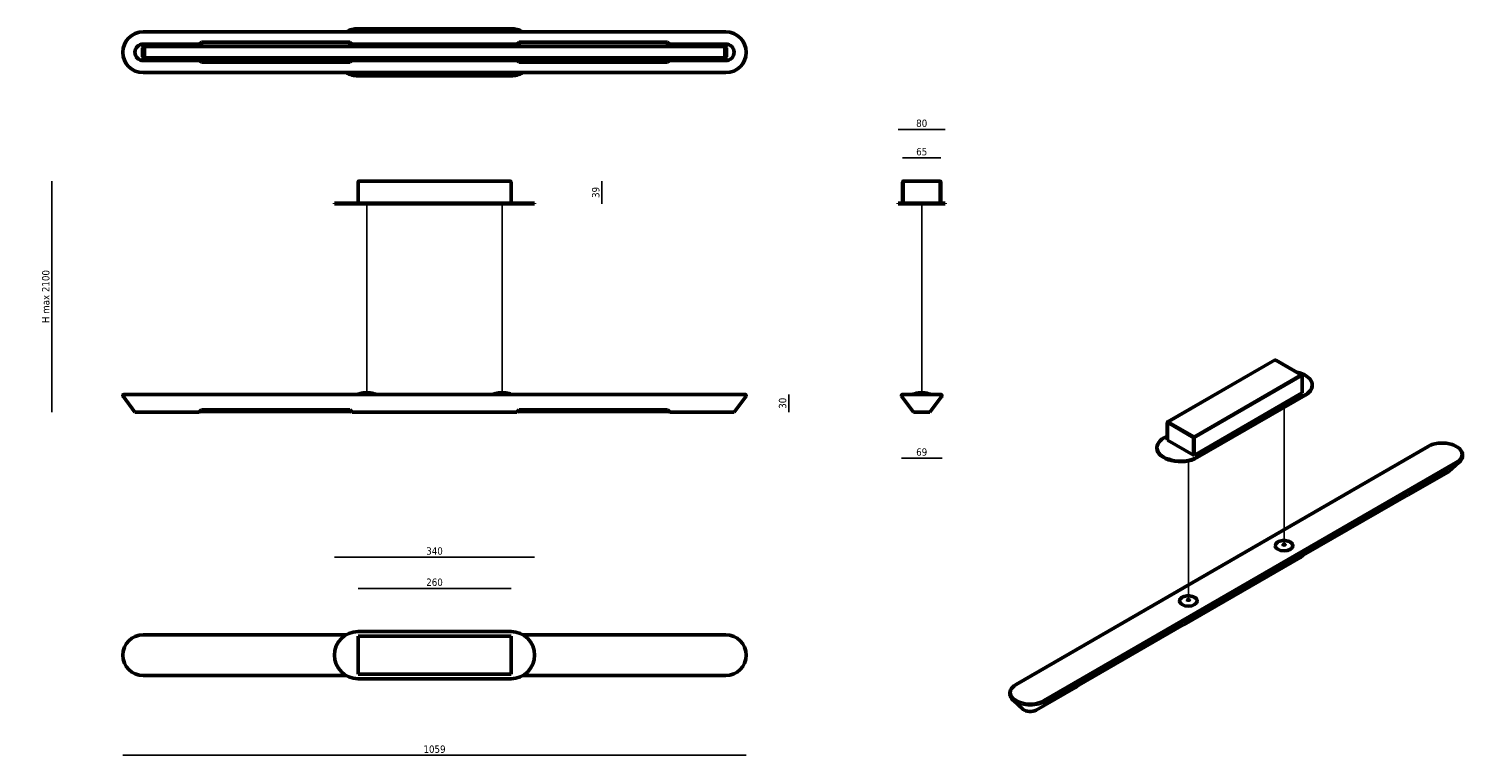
# Model space of a CAD drawing. Header units: millimetres. Extents: x -117 to 2320, y 89 to 1322.
import ezdxf

# ---------------------------------------------------------------- set-up
doc = ezdxf.new("R2010")
doc.units = ezdxf.units.MM
doc.header["$LTSCALE"] = 5
for name, color, linetype, lineweight in [('Quota (ISO)', 7, 'Continuous', 25), ('Visibile (ISO)', 7, 'Continuous', 50), ('Visibile sottile (ISO)', 7, 'Continuous', 35)]:
    doc.layers.add(name, color=color, linetype=linetype, lineweight=lineweight)
doc.styles.add('Testo nota (ISO)', font='tahoma.ttf')
doc.dimstyles.new('PENTA', dxfattribs={"dimscale": 5, "dimtxt": 2.5, "dimasz": 2.5, "dimexe": 3.175, "dimexo": 0, "dimgap": 0.762, "dimtad": 1, "dimrnd": 1e-08, "dimtxsty": 'Testo nota (ISO)', "dimcen": 0.09, "dimdle": 10, "dimclrd": 256, "dimclre": 256, "dimclrt": 256, "dimazin": 2, "dimtfac": 0.8, "dimtmove": 0, "dimatfit": 3, "dimfxl": 1, "dimtolj": 1, "dimlwd": -1, "dimlwe": -1, "dimarcsym": 0})

# ---------------------------------------------------------------- blocks, each defined once
blk = doc.blocks.new('*D3')
at = {"layer": 'Defpoints', "color": 0, "transparency": 16777216}
for p in [(43, 258.5), (1102.2, 258.5), (1102.2, 88.5)]:
    blk.add_point(p, dxfattribs=at)
at = {"layer": 'Quota (ISO)', "transparency": 16777216}
blk.add_line((43, 88.5), (1102.2, 88.5), dxfattribs=at)
at = {"layer": 'Quota (ISO)', "transparency": 16777216, "insert": (572.6, 98.8), "char_height": 12.5, "attachment_point": 5, "style": 'Testo nota (ISO)'}
blk.add_mtext('\\A1;1059', dxfattribs=at)
blk = doc.blocks.new('_None')
blk = doc.blocks.new('*D4')
at = {"layer": 'Defpoints', "color": 0, "transparency": 16777216}
for p in [(1365.7, 699.1), (1434.9, 699.1), (1434.9, 592.8)]:
    blk.add_point(p, dxfattribs=at)
at = {"layer": 'Quota (ISO)', "transparency": 16777216}
blk.add_line((1365.7, 592.8), (1434.9, 592.8), dxfattribs=at)
at = {"layer": 'Quota (ISO)', "transparency": 16777216, "insert": (1400.3, 603.2), "char_height": 12.5, "attachment_point": 5, "style": 'Testo nota (ISO)'}
blk.add_mtext('\\A1;69', dxfattribs=at)
blk = doc.blocks.new('*D5')
at = {"layer": 'Defpoints', "color": 0, "transparency": 16777216}
for p in [(742.6, 424.9), (402.6, 258.5), (742.6, 258.5)]:
    blk.add_point(p, dxfattribs=at)
at = {"layer": 'Quota (ISO)', "transparency": 16777216}
blk.add_line((402.6, 424.9), (742.6, 424.9), dxfattribs=at)
at = {"layer": 'Quota (ISO)', "transparency": 16777216, "insert": (572.6, 435.2), "char_height": 12.5, "attachment_point": 5, "style": 'Testo nota (ISO)'}
blk.add_mtext('\\A1;340', dxfattribs=at)
blk = doc.blocks.new('*D6')
at = {"layer": 'Defpoints', "color": 0, "transparency": 16777216}
for p in [(702.6, 371.9), (442.6, 289.8), (702.6, 289.8)]:
    blk.add_point(p, dxfattribs=at)
at = {"layer": 'Quota (ISO)', "transparency": 16777216}
blk.add_line((442.6, 371.9), (702.6, 371.9), dxfattribs=at)
at = {"layer": 'Quota (ISO)', "transparency": 16777216, "insert": (572.6, 382.2), "char_height": 12.5, "attachment_point": 5, "style": 'Testo nota (ISO)'}
blk.add_mtext('\\A1;260', dxfattribs=at)
blk = doc.blocks.new('*D7')
at = {"layer": 'Defpoints', "color": 0, "transparency": 16777216}
for p in [(700.6, 1063.3), (702.6, 1024.8), (856.9, 1024.8)]:
    blk.add_point(p, dxfattribs=at)
at = {"layer": 'Quota (ISO)', "transparency": 16777216}
blk.add_line((856.9, 1063.3), (856.9, 1024.8), dxfattribs=at)
at = {"layer": 'Quota (ISO)', "transparency": 16777216, "insert": (846.6, 1044), "char_height": 12.5, "attachment_point": 5, "rotation": 90, "style": 'Testo nota (ISO)'}
blk.add_mtext('\\A1;39', dxfattribs=at)
blk = doc.blocks.new('*D8')
at = {"layer": 'Defpoints', "color": 0, "transparency": 16777216}
for p in [(1360.3, 1151), (1360.3, 1025.8), (1440.3, 1025.8)]:
    blk.add_point(p, dxfattribs=at)
at = {"layer": 'Quota (ISO)', "transparency": 16777216}
blk.add_line((1440.3, 1151), (1360.3, 1151), dxfattribs=at)
at = {"layer": 'Quota (ISO)', "transparency": 16777216, "insert": (1400.3, 1161.3), "char_height": 12.5, "attachment_point": 5, "style": 'Testo nota (ISO)'}
blk.add_mtext('\\A1;80', dxfattribs=at)
blk = doc.blocks.new('*D9')
at = {"layer": 'Defpoints', "color": 0, "transparency": 16777216}
for p in [(1432.8, 1102.8), (1367.8, 1061.3), (1432.8, 1061.3)]:
    blk.add_point(p, dxfattribs=at)
at = {"layer": 'Quota (ISO)', "transparency": 16777216}
blk.add_line((1367.8, 1102.8), (1432.8, 1102.8), dxfattribs=at)
at = {"layer": 'Quota (ISO)', "transparency": 16777216, "insert": (1400.3, 1113.1), "char_height": 12.5, "attachment_point": 5, "style": 'Testo nota (ISO)'}
blk.add_mtext('\\A1;65', dxfattribs=at)
blk = doc.blocks.new('*D10')
at = {"layer": 'Defpoints', "color": 0, "transparency": 16777216}
for p in [(1067.6, 701.1), (1067.6, 671.1), (1174.3, 671.1)]:
    blk.add_point(p, dxfattribs=at)
at = {"layer": 'Quota (ISO)', "transparency": 16777216}
blk.add_line((1174.3, 701.1), (1174.3, 671.1), dxfattribs=at)
at = {"layer": 'Quota (ISO)', "transparency": 16777216, "insert": (1164, 686.1), "char_height": 12.5, "attachment_point": 5, "rotation": 90, "style": 'Testo nota (ISO)'}
blk.add_mtext('\\A1;30', dxfattribs=at)
blk = doc.blocks.new('*D11')
at = {"layer": 'Defpoints', "color": 0, "transparency": 16777216}
for p in [(572.6, 1063.3), (-77.5, 671.1), (572.6, 671.1)]:
    blk.add_point(p, dxfattribs=at)
at = {"layer": 'Quota (ISO)', "transparency": 16777216}
blk.add_line((-77.5, 1063.3), (-77.5, 671.1), dxfattribs=at)
at = {"layer": 'Quota (ISO)', "transparency": 16777216, "insert": (-87.8, 867.2), "char_height": 12.5, "attachment_point": 5, "rotation": 90, "style": 'Testo nota (ISO)'}
blk.add_mtext('\\A1;H max 2100', dxfattribs=at)

msp = doc.modelspace()

# ---------------------------------------------------------------- linework, layer by layer
for p, q in [((1400.3, 704), (1400.3, 1024.8)), ((2016, 445.5), (2016, 679)), ((1853.3, 351.6), (1853.3, 588.3))]:
    msp.add_line(p, q)
for points in [[(457.6, 704), (457.6, 1024.8)], [(687.6, 704), (687.6, 1024.8)]]:
    msp.add_lwpolyline(points)
at = {"layer": 'Visibile (ISO)'}
for p, q in [((77.6, 1316.5), (1067.6, 1316.5)), ((442.6, 1321.9), (702.6, 1321.9)), ((77.6, 1295.9), (172.6, 1295.9)), ((79.6, 1292.4), (172.6, 1292.4)), ((79.6, 1291.9), (1065.6, 1291.9)), ((79.6, 1291.9), (79.6, 1271.9)), ((172.6, 1295.9), (176.6, 1298.9)), ((172.6, 1292.4), (172.6, 1295.9)), ((172.6, 1292.4), (176.6, 1292.4)), ((176.6, 1298.9), (428.6, 1298.9)), ((176.6, 1292.4), (176.6, 1298.9)), ((176.6, 1292.4), (428.6, 1292.4)), ((428.6, 1298.9), (432.6, 1295.9)), ((428.6, 1298.9), (428.6, 1292.4)), ((428.6, 1292.4), (432.6, 1292.4)), ((432.6, 1295.9), (712.6, 1295.9)), ((432.6, 1295.9), (432.6, 1292.4)), ((432.6, 1292.4), (712.6, 1292.4)), ((712.6, 1295.9), (716.6, 1298.9)), ((712.6, 1292.4), (712.6, 1295.9)), ((712.6, 1292.4), (716.6, 1292.4)), ((716.6, 1298.9), (968.6, 1298.9)), ((716.6, 1298.9), (716.6, 1292.4)), ((716.6, 1292.4), (968.6, 1292.4)), ((968.6, 1298.9), (972.6, 1295.9)), ((968.6, 1292.4), (968.6, 1298.9)), ((968.6, 1292.4), (972.6, 1292.4)), ((972.6, 1295.9), (1067.6, 1295.9)), ((972.6, 1295.9), (972.6, 1292.4)), ((972.6, 1292.4), (1065.6, 1292.4)), ((1065.6, 1271.9), (1065.6, 1291.9)), ((76.6, 1274.4), (76.6, 1289.4)), ((77.1, 1274.4), (77.1, 1289.4)), ((77.6, 1267.9), (172.6, 1267.9)), ((79.6, 1291.6), (1065.6, 1291.6)), ((79.6, 1273.2), (79.6, 1290.6)), ((1065.6, 1272.2), (79.6, 1272.2)), ((79.6, 1271.9), (1065.6, 1271.9)), ((172.6, 1271.4), (79.6, 1271.4)), ((172.6, 1267.9), (172.6, 1271.4)), ((176.6, 1271.4), (172.6, 1271.4)), ((176.6, 1264.9), (172.6, 1267.9)), ((428.6, 1271.4), (176.6, 1271.4)), ((176.6, 1264.9), (176.6, 1271.4)), ((432.6, 1271.4), (428.6, 1271.4)), ((428.6, 1271.4), (428.6, 1264.9)), ((432.6, 1267.9), (428.6, 1264.9)), ((712.6, 1271.4), (432.6, 1271.4)), ((432.6, 1271.4), (432.6, 1267.9)), ((432.6, 1267.9), (712.6, 1267.9)), ((712.6, 1267.9), (712.6, 1271.4)), ((716.6, 1271.4), (712.6, 1271.4)), ((716.6, 1264.9), (712.6, 1267.9)), ((968.6, 1271.4), (716.6, 1271.4)), ((716.6, 1271.4), (716.6, 1264.9)), ((972.6, 1271.4), (968.6, 1271.4)), ((968.6, 1264.9), (968.6, 1271.4)), ((972.6, 1267.9), (968.6, 1264.9)), ((1065.6, 1271.4), (972.6, 1271.4)), ((972.6, 1271.4), (972.6, 1267.9)), ((972.6, 1267.9), (1067.6, 1267.9)), ((1065.6, 1290.6), (1065.6, 1273.2)), ((1068.1, 1289.4), (1068.1, 1274.4)), ((1068.6, 1289.4), (1068.6, 1274.4)), ((77.6, 1247.3), (1067.6, 1247.3)), ((428.6, 1264.9), (176.6, 1264.9)), ((968.6, 1264.9), (716.6, 1264.9)), ((702.6, 1241.9), (442.6, 1241.9)), ((442.6, 1025.8), (442.6, 1061.3)), ((444.6, 1063.3), (700.6, 1063.3)), ((702.6, 1061.3), (702.6, 1025.8)), ((1367.8, 1061.3), (1367.8, 1025.8)), ((1368.8, 1061.3), (1367.8, 1061.3)), ((1368.8, 1061.3), (1368.8, 1025.8)), ((1369, 1025.8), (1369, 1061.3)), ((1369.8, 1063), (1369.8, 1063.3)), ((1369.8, 1063.3), (1370.4, 1063.3)), ((1370.4, 1063.3), (1430.2, 1063.3)), ((1430.2, 1063.3), (1430.8, 1063.3)), ((1430.8, 1063), (1430.8, 1063.3)), ((1431.5, 1061.3), (1431.5, 1025.8)), ((1431.8, 1061.3), (1431.8, 1025.8)), ((1431.8, 1061.3), (1432.8, 1061.3)), ((1432.8, 1025.8), (1432.8, 1061.3)), ((402.6, 1025.8), (442.6, 1025.8)), ((402.6, 1025.8), (402.6, 1024.8)), ((402.6, 1024.8), (442.6, 1024.8)), ((702.6, 1025.8), (442.6, 1025.8)), ((702.6, 1024.8), (442.6, 1024.8)), ((702.6, 1025.8), (742.6, 1025.8)), ((702.6, 1024.8), (742.6, 1024.8)), ((742.6, 1025.8), (742.6, 1024.8)), ((1360.3, 1025.8), (1440.3, 1025.8)), ((1360.3, 1025.8), (1360.3, 1024.8)), ((1360.3, 1024.8), (1440.3, 1024.8)), ((1440.3, 1025.8), (1440.3, 1024.8)), ((2000.8, 759.9), (1818, 654.4)), ((2001.3, 759.1), (2000.9, 759.3)), ((2045.2, 734.4), (2001.7, 759.5)), ((2044, 734.4), (2043.6, 734.6)), ((2046.9, 732.8), (2046.9, 703.8)), ((2063.9, 717), (2063.9, 716.2)), ((63.6, 671.1), (43.4, 697.9)), ((45, 701.1), (77.6, 701.1)), ((1067.6, 701.1), (77.6, 701.1)), ((459.8, 704), (455.4, 704)), ((689.8, 704), (685.4, 704)), ((1067.6, 701.1), (1100.2, 701.1)), ((1081.6, 671.1), (1101.8, 697.9)), ((1386.3, 671.1), (1366.1, 697.9)), ((1367.7, 701.1), (1432.9, 701.1)), ((1402.5, 704), (1398.1, 704)), ((1434.5, 697.9), (1414.3, 671.1)), ((2046.9, 703.8), (1863, 597.6)), ((2052.2, 700.7), (1868.3, 594.6)), ((2052.2, 699.9), (1868.3, 593.8)), ((63.6, 671.1), (77.6, 671.1)), ((77.6, 671.1), (172.6, 671.1)), ((172.6, 671.1), (176.6, 675.1)), ((173.3, 671.9), (431.8, 671.9)), ((176.6, 675.1), (428.6, 675.1)), ((428.6, 675.1), (432.6, 671.1)), ((432.6, 671.1), (712.6, 671.1)), ((712.6, 671.1), (716.6, 675.1)), ((713.3, 671.9), (971.8, 671.9)), ((716.6, 675.1), (968.6, 675.1)), ((968.6, 675.1), (972.6, 671.1)), ((972.6, 671.1), (1067.6, 671.1)), ((1067.6, 671.1), (1081.6, 671.1)), ((1386.3, 671.1), (1414.3, 671.1)), ((1817.1, 653.2), (1817.1, 624.2)), ((1817.8, 652.8), (1817.1, 653.2)), ((1817.8, 652.8), (1817.8, 623.8)), ((1817.9, 623.7), (1817.9, 652.6)), ((1819.9, 654.5), (1819.9, 654.8)), ((1819.9, 654.8), (1820.3, 654.5)), ((1560.6, 208.7), (2260.6, 612.8)), ((1800, 610.9), (1800, 610.1)), ((1811.8, 627.2), (1817.1, 630.3)), ((1817.8, 623.8), (1817.1, 624.2)), ((1817.8, 623.8), (1817.9, 623.9)), ((1862.1, 598.1), (1817.9, 623.7)), ((1862.4, 627.3), (1862.1, 627.1)), ((1862.1, 627.1), (1862.1, 598.1)), ((1862.3, 627), (1862.3, 598)), ((1862.3, 627), (1863, 626.6)), ((1862.6, 630.1), (1863, 629.9)), ((1862.6, 630.1), (1862.6, 629.5)), ((1863, 629.1), (1862.6, 629.3)), ((1863, 629.6), (1863, 629.9)), ((1863, 597.6), (1863, 626.6)), ((1862.3, 598.2), (1862.1, 598.1)), ((1862.3, 598), (1863, 597.6)), ((2296.5, 570.6), (2313.6, 586.3)), ((2227.4, 530.4), (2294.6, 569.2)), ((2048.5, 428), (2226.7, 530.8)), ((2226.7, 530.8), (2227.4, 530.4)), ((1845.6, 310), (2043.6, 424.3)), ((2043.6, 424.3), (2048.5, 428)), ((77.6, 293.1), (422.5, 293.1)), ((442.6, 298.5), (702.6, 298.5)), ((722.6, 293.1), (1067.6, 293.1)), ((1666.7, 207.5), (1844.9, 310.4)), ((1844.9, 310.4), (1845.6, 310)), ((442.6, 291), (702.6, 291)), ((442.6, 226), (442.6, 291)), ((702.6, 291), (702.6, 226)), ((77.6, 223.9), (422.5, 223.9)), ((702.6, 226), (442.6, 226)), ((722.6, 223.9), (1067.6, 223.9)), ((702.6, 218.5), (442.6, 218.5)), ((1594.5, 165), (1661.7, 203.8)), ((1661.7, 203.8), (1666.7, 207.5)), ((1572.8, 166.5), (1555.7, 182.1))]:
    msp.add_line(p, q, dxfattribs=at)
for centre, radius, start, end in [((77.6, 1281.9), 34.6, 90, 270), ((442.6, 1281.9), 40, 90, 120.1309), ((702.6, 1281.9), 40, 59.8691, 90), ((1067.6, 1281.9), 34.6, 270, 90), ((77.6, 1281.9), 14, 90, 270), ((79.6, 1289.4), 3, 90, 180), ((79.6, 1289.4), 2.5, 90, 180), ((1065.6, 1289.4), 3, 0, 90), ((1065.6, 1289.4), 2.5, 0, 90), ((1067.6, 1281.9), 14, 270, 90), ((79.6, 1274.4), 3, 180, 270), ((79.6, 1274.4), 2.5, 180, 270), ((1065.6, 1274.4), 3, 270, 0), ((1065.6, 1274.4), 2.5, 270, 0), ((442.6, 1281.9), 40, 239.8691, 270), ((702.6, 1281.9), 40, 270, 300.1309), ((45, 699.1), 2, 90, 217), ((442.8, 701.1), 0.2, 111.4262, 180), ((457.6, 663.4), 40.7, 101.8217, 111.4262), ((457.6, 663.4), 40.7, 93.1128, 98.0878), ((455.4, 703.8), 0.2, 90, 93.1128), ((457.6, 663.4), 40.7, 81.9122, 86.8872), ((459.8, 703.8), 0.2, 86.8872, 90), ((457.6, 663.4), 40.7, 68.5738, 78.1783), ((472.4, 701.1), 0.2, 0, 68.5738), ((672.8, 701.1), 0.2, 111.4262, 180), ((687.6, 663.4), 40.7, 101.8217, 111.4262), ((687.6, 663.4), 40.7, 93.1128, 98.0878), ((685.4, 703.8), 0.2, 90, 93.1128), ((687.6, 663.4), 40.7, 81.9122, 86.8872), ((689.8, 703.8), 0.2, 86.8872, 90), ((687.6, 663.4), 40.7, 68.5738, 78.1783), ((702.4, 701.1), 0.2, 0, 68.5738), ((1100.2, 699.1), 2, 323, 90), ((1367.7, 699.1), 2, 90, 217), ((1385.5, 701.1), 0.2, 111.4262, 180), ((1400.3, 663.4), 40.7, 93.1128, 111.4262), ((1398.1, 703.8), 0.2, 90, 93.1128), ((1400.3, 663.4), 40.7, 68.5738, 86.8872), ((1402.5, 703.8), 0.2, 86.8872, 90), ((1415.1, 701.1), 0.2, 0, 68.5738), ((1432.9, 699.1), 2, 323, 90), ((77.6, 258.5), 34.6, 90, 270), ((442.6, 258.5), 40, 90, 270), ((702.6, 258.5), 40, 270, 90), ((1067.6, 258.5), 34.6, 270, 90)]:
    msp.add_arc(centre, radius, start, end, dxfattribs=at)
for centre, major_axis, start_param, end_param in [((2023.9, 717), (40, 0), 5.497787, 7.500391), ((2023.9, 716.2), (40, 0), 5.497787, 6.283185), ((1840, 610.9), (-40, 0), 5.497787, 8.63938), ((1840, 610.1), (-40, 0), 0, 2.356194), ((2284.7, 574.9), (-14, 0), 2.356194, 2.579636), ((2016, 444.3), (15, 0), 3.141593, 6.283185), ((1853.3, 350.4), (15, 0), 3.141593, 6.283185), ((1853.3, 351.1), (2, 0), 0.767983, 2.37361), ((1584.6, 170.8), (-14, 0), 0.561957, 2.356194)]:
    msp.add_ellipse(centre, major_axis=major_axis, ratio=0.57735, start_param=start_param, end_param=end_param, dxfattribs=at)
for points, knots in [([(444.6, 1063.3), (444, 1063.3), (443.4, 1062.8), (442.9, 1062.1), (442.8, 1061.9), (442.7, 1061.6), (442.6, 1061.3)], [-1, -1, -1, -1, -0.2685554, -0.2685554, -0.2685554, 0, 0, 0, 0]), ([(442.7, 1062.1), (442.9, 1062.5), (443.2, 1062.8), (443.6, 1063), (443.6, 1063), (443.6, 1063), (443.6, 1063)], [-0.745299, -0.745299, -0.745299, -0.745299, -0.3457972, -0.3457972, -0.3457972, -0.3379836, -0.3379836, -0.3379836, -0.3379836]), ([(702.6, 1061.3), (702.3, 1062), (701.8, 1062.7), (701.3, 1063), (701.1, 1063.2), (700.8, 1063.3), (700.6, 1063.3)], [-1, -1, -1, -1, -0.319112, -0.319112, -0.319112, 0, 0, 0, 0]), ([(701.5, 1063), (701.9, 1062.8), (702.1, 1062.5), (702.3, 1062.2), (702.3, 1062.1), (702.4, 1062.1), (702.4, 1062.1)], [-0.6620164, -0.6620164, -0.6620164, -0.6620164, -0.2907201, -0.2907201, -0.2907201, -0.254701, -0.254701, -0.254701, -0.254701]), ([(1367.8, 1061.3), (1367.8, 1062), (1368.3, 1062.7), (1368.9, 1063), (1369.2, 1063.2), (1369.5, 1063.3), (1369.8, 1063.3)], [-1, -1, -1, -1, -0.3191123, -0.3191123, -0.3191123, 0, 0, 0, 0]), ([(1369.2, 1062.1), (1369, 1061.9), (1368.9, 1061.7), (1368.8, 1061.5), (1368.8, 1061.4), (1368.8, 1061.3), (1368.8, 1061.3)], [0.4039638, 0.4039638, 0.4039638, 0.4039638, 0.8674926, 0.8674926, 0.8674926, 1, 1, 1, 1]), ([(1369.8, 1063), (1369.6, 1062.8), (1369.4, 1062.6), (1369.3, 1062.3), (1369.3, 1062.2), (1369.2, 1062.2), (1369.2, 1062.1)], [-0.6527612, -0.6527612, -0.6527612, -0.6527612, -0.3205657, -0.3205657, -0.3205657, -0.2445824, -0.2445824, -0.2445824, -0.2445824]), ([(1430.8, 1063.3), (1431.5, 1063.3), (1432.2, 1062.8), (1432.6, 1062.1), (1432.7, 1061.9), (1432.8, 1061.6), (1432.8, 1061.3)], [-1, -1, -1, -1, -0.2685554, -0.2685554, -0.2685554, 0, 0, 0, 0]), ([(1431.3, 1062.1), (1431.2, 1062.5), (1431, 1062.8), (1430.8, 1063), (1430.8, 1063), (1430.8, 1063), (1430.8, 1063)], [-0.745299, -0.745299, -0.745299, -0.745299, -0.3457972, -0.3457972, -0.3457972, -0.3379836, -0.3379836, -0.3379836, -0.3379836]), ([(2000.8, 759.9), (2000.8, 759.9), (2000.8, 759.8), (2000.9, 759.7), (2000.9, 759.7), (2001, 759.5), (2001.1, 759.4), (2001.2, 759.3), (2001.3, 759.2), (2001.4, 759.1)], [0, 0, 0, 0, 0.0378334, 0.0378334, 0.0759026, 0.0759026, 0.1167053, 0.1167053, 0.1502131, 0.1502131, 0.1502131, 0.1502131]), ([(2001.7, 759.5), (2001.7, 759.5), (2001.6, 759.5), (2001.6, 759.5), (2001.6, 759.5), (2001.6, 759.5), (2001.6, 759.5)], [-0.5189994, -0.5189994, -0.5189994, -0.5189994, -0.3457972, -0.3457972, -0.3457972, -0.3379836, -0.3379836, -0.3379836, -0.3379836]), ([(2046.9, 732.8), (2046.7, 733.3), (2046, 733.9), (2045.2, 734.2), (2044.9, 734.3), (2044.4, 734.4), (2044, 734.4)], [-1, -1, -1, -1, -0.319112, -0.319112, -0.319112, 0, 0, 0, 0]), ([(2044.7, 734.6), (2045.1, 734.5), (2045.4, 734.3), (2045.7, 734), (2045.7, 734), (2045.7, 734), (2045.7, 734)], [-0.6620164, -0.6620164, -0.6620164, -0.6620164, -0.2907201, -0.2907201, -0.2907201, -0.254701, -0.254701, -0.254701, -0.254701]), ([(449.2, 703.2), (449.2, 703.2), (449.2, 703.2), (449.2, 703.2), (449.2, 703.2), (449.2, 703.2), (449.2, 703.2), (449.3, 703.2), (449.4, 703.3), (449.5, 703.3), (449.6, 703.3), (449.8, 703.3), (449.9, 703.4), (450.2, 703.4), (450.3, 703.4), (450.6, 703.5), (450.7, 703.5), (451, 703.6), (451.1, 703.6), (451.4, 703.6), (451.5, 703.6), (451.6, 703.7), (451.7, 703.7), (451.8, 703.7), (451.8, 703.7), (451.8, 703.7), (451.8, 703.7), (451.8, 703.7)], [0.0081623, 0.0081623, 0.0081623, 0.0081623, 0.0094972, 0.0094972, 0.0164961, 0.0164961, 0.0375533, 0.0375533, 0.07865, 0.07865, 0.1197812, 0.1197812, 0.1614256, 0.1614256, 0.2036243, 0.2036243, 0.2462592, 0.2462592, 0.2889546, 0.2889546, 0.3312788, 0.3312788, 0.3730857, 0.3730857, 0.3934792, 0.3934792, 0.4128833, 0.4128833, 0.4128833, 0.4128833]), ([(449.2, 703.2), (449.2, 703.2), (449.2, 703.2), (449.2, 703.2), (449.2, 703.2), (449.2, 703.2), (449.2, 703.2), (449.3, 703.2), (449.4, 703.3), (449.5, 703.3), (449.6, 703.3), (449.8, 703.3), (449.9, 703.4), (450.2, 703.4), (450.3, 703.4), (450.6, 703.5), (450.7, 703.5), (451, 703.6), (451.1, 703.6), (451.4, 703.6), (451.5, 703.6), (451.6, 703.7), (451.7, 703.7), (451.8, 703.7), (451.8, 703.7), (451.8, 703.7), (451.8, 703.7), (451.8, 703.7)], [0.0084504, 0.0084504, 0.0084504, 0.0084504, 0.0095759, 0.0095759, 0.0166023, 0.0166023, 0.0377424, 0.0377424, 0.0788446, 0.0788446, 0.1199804, 0.1199804, 0.1616248, 0.1616248, 0.2038249, 0.2038249, 0.2464618, 0.2464618, 0.2891564, 0.2891564, 0.3314789, 0.3314789, 0.3732838, 0.3732838, 0.3936761, 0.3936761, 0.4129274, 0.4129274, 0.4129274, 0.4129274]), ([(463.3, 703.7), (463.3, 703.7), (463.3, 703.7), (463.3, 703.7), (463.3, 703.7), (463.3, 703.7), (463.3, 703.7), (463.4, 703.7), (463.5, 703.7), (463.7, 703.6), (463.8, 703.6), (464, 703.6), (464.1, 703.5), (464.4, 703.5), (464.5, 703.5), (464.8, 703.4), (465, 703.4), (465.2, 703.4), (465.3, 703.3), (465.6, 703.3), (465.6, 703.3), (465.8, 703.3), (465.8, 703.2), (465.9, 703.2), (465.9, 703.2), (465.9, 703.2), (465.9, 703.2), (465.9, 703.2)], [0.0071731, 0.0071731, 0.0071731, 0.0071731, 0.0105723, 0.0105723, 0.0210376, 0.0210376, 0.0526456, 0.0526456, 0.0938556, 0.0938556, 0.1351174, 0.1351174, 0.176985, 0.176985, 0.2193644, 0.2193644, 0.2620753, 0.2620753, 0.3046702, 0.3046702, 0.3468217, 0.3468217, 0.3883984, 0.3883984, 0.4087317, 0.4087317, 0.4118511, 0.4118511, 0.4118511, 0.4118511]), ([(463.3, 703.7), (463.3, 703.7), (463.3, 703.7), (463.3, 703.7), (463.3, 703.7), (463.3, 703.7), (463.3, 703.7), (463.4, 703.7), (463.5, 703.7), (463.7, 703.6), (463.8, 703.6), (464, 703.6), (464.1, 703.5), (464.4, 703.5), (464.5, 703.5), (464.8, 703.4), (465, 703.4), (465.2, 703.4), (465.3, 703.3), (465.6, 703.3), (465.6, 703.3), (465.8, 703.3), (465.8, 703.2), (465.9, 703.2), (465.9, 703.2), (465.9, 703.2), (465.9, 703.2), (465.9, 703.2)], [0.0072354, 0.0072354, 0.0072354, 0.0072354, 0.0106227, 0.0106227, 0.0210874, 0.0210874, 0.0526935, 0.0526935, 0.0939088, 0.0939088, 0.1351711, 0.1351711, 0.1770375, 0.1770375, 0.2194178, 0.2194178, 0.2621286, 0.2621286, 0.3047247, 0.3047247, 0.3468744, 0.3468744, 0.3884505, 0.3884505, 0.4087869, 0.4087869, 0.4118863, 0.4118863, 0.4118863, 0.4118863]), ([(679.2, 703.2), (679.2, 703.2), (679.2, 703.2), (679.2, 703.2), (679.2, 703.2), (679.2, 703.2), (679.2, 703.2), (679.3, 703.2), (679.4, 703.3), (679.5, 703.3), (679.6, 703.3), (679.8, 703.3), (679.9, 703.4), (680.2, 703.4), (680.3, 703.4), (680.6, 703.5), (680.7, 703.5), (681, 703.6), (681.1, 703.6), (681.4, 703.6), (681.5, 703.6), (681.6, 703.7), (681.7, 703.7), (681.8, 703.7), (681.8, 703.7), (681.8, 703.7), (681.8, 703.7), (681.8, 703.7)], [0.0081623, 0.0081623, 0.0081623, 0.0081623, 0.0094972, 0.0094972, 0.0164961, 0.0164961, 0.0375533, 0.0375533, 0.07865, 0.07865, 0.1197812, 0.1197812, 0.1614256, 0.1614256, 0.2036243, 0.2036243, 0.2462592, 0.2462592, 0.2889546, 0.2889546, 0.3312788, 0.3312788, 0.3730857, 0.3730857, 0.3934792, 0.3934792, 0.4128833, 0.4128833, 0.4128833, 0.4128833]), ([(679.2, 703.2), (679.2, 703.2), (679.2, 703.2), (679.2, 703.2), (679.2, 703.2), (679.2, 703.2), (679.2, 703.2), (679.3, 703.2), (679.4, 703.3), (679.5, 703.3), (679.6, 703.3), (679.8, 703.3), (679.9, 703.4), (680.2, 703.4), (680.3, 703.4), (680.6, 703.5), (680.7, 703.5), (681, 703.6), (681.1, 703.6), (681.4, 703.6), (681.5, 703.6), (681.6, 703.7), (681.7, 703.7), (681.8, 703.7), (681.8, 703.7), (681.8, 703.7), (681.8, 703.7), (681.8, 703.7)], [0.0084504, 0.0084504, 0.0084504, 0.0084504, 0.0095759, 0.0095759, 0.0166023, 0.0166023, 0.0377424, 0.0377424, 0.0788446, 0.0788446, 0.1199804, 0.1199804, 0.1616248, 0.1616248, 0.2038249, 0.2038249, 0.2464618, 0.2464618, 0.2891564, 0.2891564, 0.3314789, 0.3314789, 0.3732838, 0.3732838, 0.3936761, 0.3936761, 0.4129274, 0.4129274, 0.4129274, 0.4129274]), ([(693.3, 703.7), (693.3, 703.7), (693.3, 703.7), (693.3, 703.7), (693.3, 703.7), (693.3, 703.7), (693.3, 703.7), (693.4, 703.7), (693.5, 703.7), (693.7, 703.6), (693.8, 703.6), (694, 703.6), (694.1, 703.5), (694.4, 703.5), (694.5, 703.5), (694.8, 703.4), (695, 703.4), (695.2, 703.4), (695.3, 703.3), (695.6, 703.3), (695.6, 703.3), (695.8, 703.3), (695.8, 703.2), (695.9, 703.2), (695.9, 703.2), (695.9, 703.2), (695.9, 703.2), (695.9, 703.2)], [0.0071731, 0.0071731, 0.0071731, 0.0071731, 0.0105723, 0.0105723, 0.0210376, 0.0210376, 0.0526456, 0.0526456, 0.0938556, 0.0938556, 0.1351174, 0.1351174, 0.176985, 0.176985, 0.2193644, 0.2193644, 0.2620753, 0.2620753, 0.3046702, 0.3046702, 0.3468217, 0.3468217, 0.3883984, 0.3883984, 0.4087317, 0.4087317, 0.4118511, 0.4118511, 0.4118511, 0.4118511]), ([(693.3, 703.7), (693.3, 703.7), (693.3, 703.7), (693.3, 703.7), (693.3, 703.7), (693.3, 703.7), (693.3, 703.7), (693.4, 703.7), (693.5, 703.7), (693.7, 703.6), (693.8, 703.6), (694, 703.6), (694.1, 703.5), (694.4, 703.5), (694.5, 703.5), (694.8, 703.4), (695, 703.4), (695.2, 703.4), (695.3, 703.3), (695.6, 703.3), (695.6, 703.3), (695.8, 703.3), (695.8, 703.2), (695.9, 703.2), (695.9, 703.2), (695.9, 703.2), (695.9, 703.2), (695.9, 703.2)], [0.0072354, 0.0072354, 0.0072354, 0.0072354, 0.0106227, 0.0106227, 0.0210874, 0.0210874, 0.0526935, 0.0526935, 0.0939088, 0.0939088, 0.1351711, 0.1351711, 0.1770375, 0.1770375, 0.2194178, 0.2194178, 0.2621286, 0.2621286, 0.3047247, 0.3047247, 0.3468744, 0.3468744, 0.3884505, 0.3884505, 0.4087869, 0.4087869, 0.4118863, 0.4118863, 0.4118863, 0.4118863]), ([(1817.1, 653.2), (1817.2, 653.9), (1817.9, 654.5), (1818.7, 654.7), (1819.1, 654.8), (1819.5, 654.8), (1819.9, 654.8)], [-1, -1, -1, -1, -0.3191123, -0.3191123, -0.3191123, 0, 0, 0, 0]), ([(1818.2, 653.3), (1818.1, 653.2), (1818, 653.1), (1817.9, 653), (1817.9, 652.9), (1817.8, 652.8), (1817.8, 652.8)], [0.6983587, 0.6983587, 0.6983587, 0.6983587, 0.8674926, 0.8674926, 0.8674926, 1, 1, 1, 1]), ([(1819.2, 654.2), (1818.9, 654), (1818.6, 653.8), (1818.3, 653.5), (1818.3, 653.4), (1818.2, 653.4), (1818.2, 653.3)], [-0.6527612, -0.6527612, -0.6527612, -0.6527612, -0.3205657, -0.3205657, -0.3205657, -0.2445824, -0.2445824, -0.2445824, -0.2445824]), ([(1862.1, 628), (1862.2, 628.4), (1862.2, 628.9), (1862.3, 629.3), (1862.3, 629.3), (1862.3, 629.3), (1862.3, 629.3)], [-0.745299, -0.745299, -0.745299, -0.745299, -0.3457972, -0.3457972, -0.3457972, -0.3379836, -0.3379836, -0.3379836, -0.3379836]), ([(1862.9, 628.7), (1862.9, 628.9), (1863, 629.1), (1863, 629.4), (1863, 629.5), (1863, 629.6)], [0, 0, 0, 0, 0.05704159, 0.05704159, 0.09296488, 0.09296488, 0.09296488, 0.09296488]), ([(1863, 629.9), (1863.1, 629.4), (1863.2, 628.5), (1863.2, 627.6), (1863.1, 627.2), (1863.1, 626.9), (1863, 626.6)], [-1, -1, -1, -1, -0.2685554, -0.2685554, -0.2685554, 0, 0, 0, 0]), ([(2260.6, 612.8), (2263.3, 614.4), (2266.4, 615.7), (2273.1, 617.6), (2276.7, 618.2), (2284.1, 618.7), (2287.8, 618.6), (2295, 617.8), (2298.5, 617), (2305, 614.8), (2307.9, 613.4), (2313, 610.1), (2315, 608.1), (2318, 603.9), (2318.9, 601.7), (2319.4, 597.2), (2319.2, 595), (2317.5, 590.8), (2316.2, 588.8), (2314.2, 586.8), (2313.9, 586.5), (2313.6, 586.3)], [1.570796, 1.570796, 1.570796, 1.570796, 1.900552, 1.900552, 2.229353, 2.229353, 2.556893, 2.556893, 2.884604, 2.884604, 3.213792, 3.213792, 3.542989, 3.542989, 3.85758, 3.85758, 4.146702, 4.146702, 4.446172, 4.446172, 4.488948, 4.488948, 4.488948, 4.488948]), ([(2031, 444.3), (2031, 445.2), (2030.7, 446.1), (2029.7, 447.9), (2029, 448.7), (2027.1, 450.2), (2026, 450.9), (2023.3, 452), (2021.9, 452.4), (2018.8, 452.9), (2017.2, 453.1), (2014, 453), (2012.4, 452.8), (2009.4, 452.2), (2008, 451.8), (2005.5, 450.6), (2004.4, 449.9), (2002.6, 448.3), (2001.9, 447.5), (2001.2, 445.8), (2001, 445.1), (2001, 444.3)], [5.497787, 5.497787, 5.497787, 5.497787, 5.809531, 5.809531, 6.126957, 6.126957, 6.448845, 6.448845, 6.771027, 6.771027, 7.092828, 7.092828, 7.414487, 7.414487, 7.736336, 7.736336, 8.058565, 8.058565, 8.380163, 8.380163, 8.63938, 8.63938, 8.63938, 8.63938]), ([(2014, 446.5), (2014, 446.4), (2014, 446.3), (2014.2, 446), (2014.3, 445.9), (2014.6, 445.8), (2014.7, 445.7), (2015.1, 445.6), (2015.3, 445.5), (2015.7, 445.5), (2015.9, 445.4), (2016.3, 445.5), (2016.6, 445.5), (2016.9, 445.6), (2017.1, 445.6), (2017.4, 445.8), (2017.6, 445.9), (2017.8, 446.1), (2017.9, 446.2), (2018, 446.4), (2018, 446.4), (2018, 446.5)], [2.356194, 2.356194, 2.356194, 2.356194, 2.760175, 2.760175, 3.079203, 3.079203, 3.382363, 3.382363, 3.68756, 3.68756, 3.995384, 3.995384, 4.303834, 4.303834, 4.610675, 4.610675, 4.914465, 4.914465, 5.220027, 5.220027, 5.497787, 5.497787, 5.497787, 5.497787]), ([(1868.3, 350.4), (1868.3, 351.3), (1868.1, 352.2), (1867.1, 354), (1866.4, 354.8), (1864.5, 356.3), (1863.3, 357), (1860.7, 358.1), (1859.3, 358.5), (1856.2, 359), (1854.6, 359.2), (1851.4, 359.1), (1849.8, 358.9), (1846.8, 358.3), (1845.4, 357.9), (1842.8, 356.7), (1841.7, 356), (1840, 354.4), (1839.3, 353.6), (1838.5, 351.9), (1838.3, 351.2), (1838.3, 350.4)], [5.497787, 5.497787, 5.497787, 5.497787, 5.809531, 5.809531, 6.126957, 6.126957, 6.448845, 6.448845, 6.771027, 6.771027, 7.092828, 7.092828, 7.414487, 7.414487, 7.736336, 7.736336, 8.058565, 8.058565, 8.380163, 8.380163, 8.63938, 8.63938, 8.63938, 8.63938]), ([(1851.3, 352.6), (1851.3, 352.5), (1851.4, 352.4), (1851.6, 352.1), (1851.7, 352), (1851.9, 351.9), (1852.1, 351.8), (1852.5, 351.7), (1852.6, 351.6), (1853.1, 351.6), (1853.3, 351.6), (1853.7, 351.6), (1853.9, 351.6), (1854.3, 351.7), (1854.5, 351.7), (1854.8, 351.9), (1854.9, 352), (1855.2, 352.2), (1855.2, 352.3), (1855.3, 352.5), (1855.3, 352.5), (1855.3, 352.6)], [2.356194, 2.356194, 2.356194, 2.356194, 2.760175, 2.760175, 3.079203, 3.079203, 3.382363, 3.382363, 3.68756, 3.68756, 3.995384, 3.995384, 4.303834, 4.303834, 4.610675, 4.610675, 4.914465, 4.914465, 5.220027, 5.220027, 5.497787, 5.497787, 5.497787, 5.497787]), ([(1560.6, 208.7), (1558.4, 207.4), (1556.5, 205.9), (1553.3, 202.7), (1552, 200.9), (1550.4, 197.1), (1550, 195.1), (1550.1, 191.1), (1550.7, 189.1), (1552.6, 185.4), (1554, 183.7), (1555.7, 182.1)], [4.712389, 4.712389, 4.712389, 4.712389, 4.98186, 4.98186, 5.251331, 5.251331, 5.520802, 5.520802, 5.790273, 5.790273, 6.059744, 6.059744, 6.059744, 6.059744])]:
    msp.add_open_spline(points, degree=3, knots=knots, dxfattribs=at)
for points in [[(442.6, 1061.3), (442.6, 1061.5), (442.6, 1061.8), (442.7, 1062.1)], [(444.6, 1063.3), (444.2, 1063.3), (443.9, 1063.2), (443.6, 1063)], [(701.5, 1063), (701.2, 1063.2), (700.9, 1063.3), (700.6, 1063.3)], [(702.4, 1062.1), (702.5, 1061.8), (702.6, 1061.5), (702.6, 1061.3)], [(1369.2, 1062.1), (1369.1, 1061.8), (1369.1, 1061.5), (1369, 1061.3)], [(1369.8, 1063), (1370, 1063.2), (1370.2, 1063.3), (1370.4, 1063.3)], [(1430.2, 1063.3), (1430.4, 1063.3), (1430.6, 1063.2), (1430.8, 1063)], [(1431.8, 1061.3), (1431.8, 1061.6), (1431.6, 1061.9), (1431.3, 1062.1)], [(1431.5, 1061.3), (1431.5, 1061.5), (1431.4, 1061.8), (1431.3, 1062.1)], [(2000.9, 759.3), (2000.8, 759.7), (2000.8, 759.9), (2000.8, 759.9)], [(2001.3, 759.1), (2001.4, 759.3), (2001.5, 759.4), (2001.6, 759.5)], [(2044.7, 734.6), (2044.4, 734.7), (2044, 734.7), (2043.6, 734.6)], [(2045.7, 734), (2045.7, 733.9), (2045.7, 733.9), (2045.8, 733.9)], [(1818.2, 653.3), (1818.1, 653.1), (1818, 652.9), (1817.9, 652.6)], [(1819.2, 654.2), (1819.5, 654.4), (1819.9, 654.5), (1820.3, 654.5)], [(1862.1, 627.1), (1862.1, 627.4), (1862.1, 627.7), (1862.1, 628)], [(1862.6, 630.1), (1862.5, 629.9), (1862.4, 629.6), (1862.3, 629.3)], [(1862.3, 627), (1862.5, 627.5), (1862.7, 628.2), (1862.9, 628.7)], [(1862.6, 629.5), (1862.6, 629.4), (1862.6, 629.3), (1862.6, 629.2)], [(1862.7, 628.8), (1862.7, 628.9), (1862.6, 629), (1862.6, 629.2)], [(1862.7, 628.8), (1862.7, 628.6), (1862.7, 628.4), (1862.7, 628.3)]]:
    msp.add_open_spline(points, degree=3, dxfattribs=at)
at = {"layer": 'Visibile sottile (ISO)'}
for p, q in [((2000.9, 759.3), (1819.9, 654.8)), ((2043.6, 734.6), (2001.3, 759.1)), ((1863, 629.9), (2044, 734.4)), ((2046.9, 732.8), (1863, 626.6)), ((2044.6, 734.3), (2044.7, 734.6)), ((1818, 652.9), (1817.8, 652.8)), ((1862.1, 627.1), (1817.9, 652.6)), ((1820.3, 654.5), (1862.6, 630.1)), ((1561.6, 208.6), (2261.6, 612.7)), ((1862.3, 629.3), (1862.6, 628.8)), ((1862.6, 628.8), (1862.7, 628.8)), ((2307.7, 586.1), (1607.7, 181.9)), ((1608.8, 178.7), (2308.9, 582.8))]:
    msp.add_line(p, q, dxfattribs=at)
for centre, major_axis, start_param, end_param in [((2261.6, 611.1), (-1, 1.73), 5.497787, 6.283185), ((2284.7, 599.4), (32.6, 0), 5.497787, 8.63938), ((2284.7, 596.8), (34.2, 0), 5.497787, 5.721228), ((2016, 446.5), (2, 0), 0, 3.141593), ((1853.3, 352.6), (2, 0), 0, 3.141593), ((1584.6, 195.3), (-32.6, 0), 5.497787, 8.63938), ((1561.6, 206.9), (-1, 1.73), 5.497787, 6.283185), ((1584.6, 192.6), (34.2, 0), 3.70355, 5.497787)]:
    msp.add_ellipse(centre, major_axis=major_axis, ratio=0.57735, start_param=start_param, end_param=end_param, dxfattribs=at)
for centre, major_axis in [((2016, 444.4), (14.9, 0)), ((2016, 446.7), (-2.21, 0)), ((1853.3, 350.5), (14.9, 0)), ((1853.3, 352.8), (-2.21, 0))]:
    msp.add_ellipse(centre, major_axis=major_axis, ratio=0.57735, dxfattribs=at)
msp.add_open_spline([(2045.7, 734), (2045.7, 733.9), (2045.7, 733.9), (2045.7, 733.9)], degree=3, dxfattribs=at)
msp.add_open_spline([(1862.6, 628.8), (1862.6, 628.8), (1862.6, 628.6), (1862.5, 628.5), (1862.5, 628.4), (1862.3, 628.2), (1862.2, 628.1), (1862.1, 628)], degree=3, knots=[-0.1435147, -0.1435147, -0.1435147, -0.1435147, -0.0948813, -0.0948813, -0.0583687, -0.0583687, 0, 0, 0, 0], dxfattribs=at)

# ---------------------------------------------------------------- dimensions: what is measured, and where the dimension line sits
at = {"layer": 'Quota (ISO)'}
for base, p1, p2, angle, picture, middle in [((1360.3, 1151), (1440.3, 1025.8), (1360.3, 1025.8), 180, '*D8', (1400.3, 1151)), ((1432.8, 1102.8), (1367.8, 1061.3), (1432.8, 1061.3), 180, '*D9', (1400.3, 1102.8)), ((856.9267833, 1024.7536999), (700.558478, 1063.2536999), (702.558478, 1024.7536999), 270, '*D7', (856.9267833, 1044.0036999)), ((1174.3, 671.1), (1067.6, 701.1), (1067.6, 671.1), 90, '*D10', (1174.3, 686.1)), ((1434.9, 592.8), (1365.7, 699.1), (1434.9, 699.1), 180, '*D4', (1400.3, 592.8)), ((742.6, 424.9), (402.6, 258.5), (742.6, 258.5), 180, '*D5', (572.6, 424.9)), ((702.6, 371.9), (442.6, 289.8), (702.6, 289.8), 180, '*D6', (572.6, 371.9)), ((1102.2, 88.5), (43, 258.5), (1102.2, 258.5), 180, '*D3', (572.6, 88.5))]:
    dim = msp.add_linear_dim(base=base, p1=p1, p2=p2, angle=angle, dimstyle='PENTA', override={"dimdec": 0, "dimblk1": 'None', "dimblk2": 'None', "dimsah": 1, "dimdle": 0, "dimse1": 1, "dimse2": 1, "dimtofl": 0, "dimatfit": 1}, dxfattribs=at)
    dim.commit()
    dim.dimension.update_dxf_attribs({"geometry": picture, "text_midpoint": middle, "dimtype": 160})
dim = msp.add_linear_dim(base=(-77.5, 671.1), p1=(572.6, 1063.3), p2=(572.6, 671.1), angle=90, text='H max 2100', dimstyle='PENTA', override={"dimdec": 0, "dimblk1": 'None', "dimblk2": 'None', "dimsah": 1, "dimdle": 0, "dimse1": 1, "dimse2": 1, "dimtofl": 0, "dimatfit": 1}, dxfattribs=at)
dim.commit()
dim.dimension.update_dxf_attribs({"geometry": '*D11', "text_midpoint": (-87.8, 867.2)})

doc.saveas('drawing.dxf')
